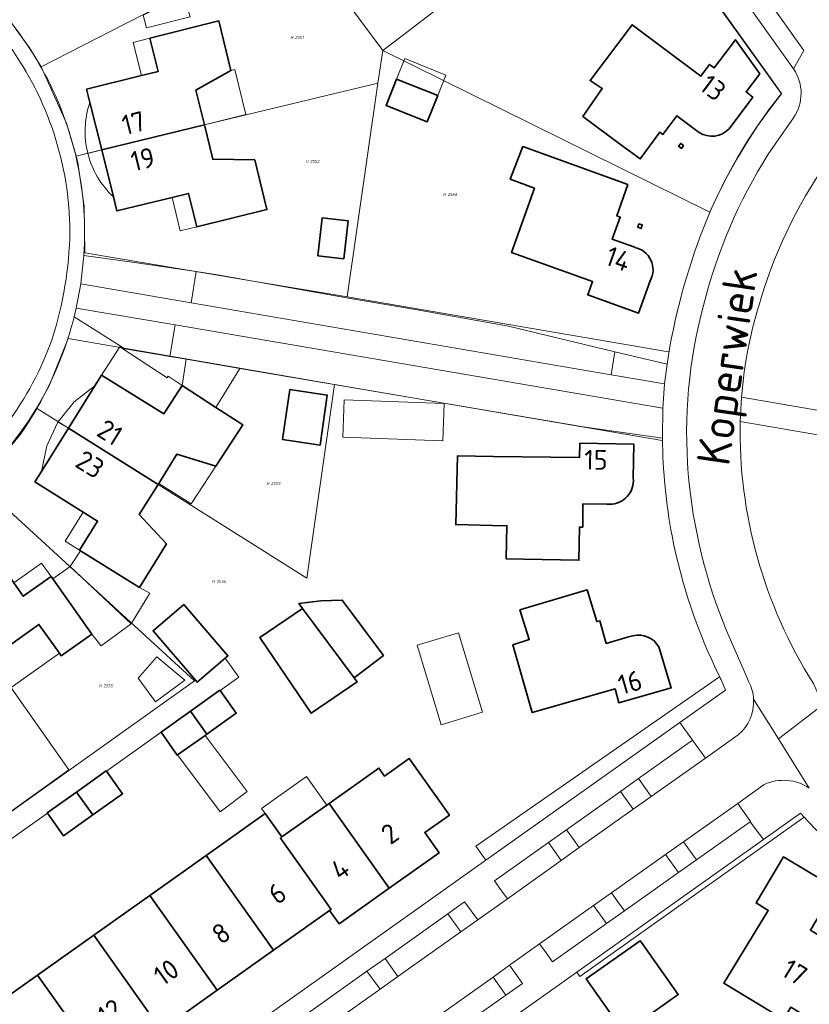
# Model space of a CAD drawing. Header units: metres. Extents: x 104777 to 177370, y 409697 to 438337.
# Tile 74 of 133: x 129815 to 129886, y 423044 to 423133. Entities that reach past the tile are written whole.
import ezdxf
from ezdxf.enums import TextEntityAlignment as Align
from ezdxf.lldxf.tags import DXFTag

# ---------------------------------------------------------------- set-up
doc = ezdxf.new("R2010")
doc.units = ezdxf.units.M
for name, color, linetype, lineweight in [('B-WE-GR-BEPLANTING_CULTUUR_BODEMBEDEKKER-GV', 90, 'Continuous', 18), ('B-WE-GR-BEPLANTING_CULTUUR_HEESTERS-GV', 90, 'Continuous', 18), ('B-WE-GR-BEPLANTING_CULTUUR_VASTE PLANTENVAK-GV', 90, 'Continuous', 18), ('B-WE-KG-GRENS_PERCEEL-G', 150, 'KG-PERCEEL-SO', 18), ('B-WE-KG-GRENS_PERCEEL-S', 150, 'Continuous', 25), ('B-WE-OG-BEBOUWING-G', 7, 'Continuous', 35), ('B-WE-OG-BEBOUWING-GV', 7, 'Continuous', 35), ('B-WE-OG-BEBOUWING_BASSIN-GV', 7, 'Continuous', 18), ('B-WE-OG-BEBOUWING_HUISNUMMER-T18', 10, 'Continuous', 18), ('B-WE-OG-BEBOUWING_LUIFEL-GV', 7, 'Continuous', 18), ('B-WE-OG-BEBOUWING_STRAATNAAM-T18', 10, 'Continuous', 18), ('B-WE-OG-TERREIN_BEGROEID-GV', 7, 'Continuous', 18), ('B-WE-OG-TERREIN_ERF-GV', 7, 'Continuous', 18), ('B-WE-VH-OPENVERHARDING_BETONSTRAATSTEEN-GV', 90, 'Continuous', 18), ('B-WE-VH-OPENVERHARDING_SIERBESTRATING-GV', 90, 'Continuous', 18), ('B-WE-VH-OPENVERHARDING_STRAATBAKSTEEN-GV', 90, 'Continuous', 18), ('B-WE-VH-OPENVERHARDING_TEGEL-GV', 90, 'Continuous', 18)]:
    doc.layers.add(name, color=color, linetype=linetype, lineweight=lineweight)
doc.styles.add('NLCS-ISO', font='NLCS-ISO.ttf')
doc.styles.add('NLCS-ISO-M20-T18', font='NLCS-ISO.ttf', dxfattribs={"height": 0.036})
doc.styles.get("Standard").update_dxf_attribs({"font": 'Romans.shx'})
tags = doc.linetypes.add('KG-PERCEEL-SO', pattern='A,5.5,-2,["P",Standard,S=1.8,R=0,X=-0.5,Y=-0.9],-2,5.5,-2,[5,NLCS.SHX,S=0.75,R=0,X=0,Y=0],-2', length=19).pattern_tags.tags
tags[6] = DXFTag(74, 10)

# ---------------------------------------------------------------- blocks, each defined once
blk = doc.blocks.new('SKG-PERCEELNUMMER-SO')
at = {"style": 'NLCS-ISO', "oblique": 10, "flags": 1}
for tag, p in [('GEMEENTECODE', (0, 2.55)), ('PERCEELGROOTTE', (0, -2.45))]:
    blk.add_attdef(tag, text='', height=1.8, dxfattribs=at).set_placement(p, align=Align.MIDDLE_CENTER)
at = {"style": 'NLCS-ISO', "oblique": 10}
blk.add_attdef('SECTIE', text='', height=1.8, dxfattribs=at).set_placement((-0.5, 0), align=Align.MIDDLE_RIGHT)
blk.add_attdef('PERCEELNUMMER', text='', height=1.8, dxfattribs=at).set_placement((0.5, 0), align=Align.MIDDLE_LEFT)

msp = doc.modelspace()

# ---------------------------------------------------------------- linework, layer by layer
at = {"layer": 'B-WE-GR-BEPLANTING_CULTUUR_BODEMBEDEKKER-GV', "ltscale": 20, "flags": 128}
for points in [[(129820.312, 423109.365), (129830.325, 423107.649), (129830.769, 423110.477), (129825.178, 423111.312), (129820.589, 423111.945)], [(129828.386, 423102.787), (129828.862, 423105.648), (129819.903, 423107.177), (129819.71, 423106.364), (129824.303, 423103.482)], [(129873.232, 423100.298), (129873.461, 423102.089), (129868.738, 423103.219), (129868.4, 423101.126)], [(129865.284, 423046.981), (129865.545, 423046.587), (129885.909, 423061.02), (129885.569, 423061.384), (129882.2, 423058.992)]]:
    msp.add_lwpolyline(points, close=True, dxfattribs=at)
for points in [[(129878.238, 423073.746), (129878.233, 423073.743), (129856.121, 423058.39), (129857.028, 423057.115), (129874.627, 423069.616)], [(129874.627, 423069.616), (129878.756, 423072.549), (129878.409, 423073.403)]]:
    msp.add_lwpolyline(points, dxfattribs=at)
at = {"layer": 'B-WE-GR-BEPLANTING_CULTUUR_BODEMBEDEKKER-GV', "ltscale": 20}
msp.add_lwpolyline([(129878.409, 423073.403, -0.003499), (129878.238, 423073.746)], format="xyb", dxfattribs=at)
at = {"layer": 'B-WE-GR-BEPLANTING_CULTUUR_HEESTERS-GV', "ltscale": 20, "flags": 128}
for points in [[(129868.4, 423101.126), (129868.738, 423103.219), (129859.095, 423105.525), (129850.817, 423107.004), (129844.571, 423108.054), (129832.722, 423110.186), (129830.769, 423110.477), (129830.325, 423107.649)], [(129828.862, 423105.648), (129828.386, 423102.787), (129829.875, 423102.534), (129834.736, 423101.707), (129865.863, 423096.41), (129873.043, 423095.372), (129873.088, 423098.099)]]:
    msp.add_lwpolyline(points, close=True, dxfattribs=at)
at = {"layer": 'B-WE-GR-BEPLANTING_CULTUUR_VASTE PLANTENVAK-GV', "ltscale": 20, "flags": 128}
for points in [[(129872.027, 423062.889), (129870.884, 423064.528), (129869.247, 423063.363), (129870.402, 423061.744)], [(129865.497, 423058.271), (129864.922, 423059.082), (129864.348, 423059.891), (129862.703, 423058.734), (129863.878, 423057.109)], [(129876.128, 423057.162), (129874.956, 423058.788), (129873.337, 423057.643), (129874.499, 423056.001)], [(129869.601, 423052.535), (129869.016, 423053.352), (129868.431, 423054.169), (129866.805, 423053.008), (129867.976, 423051.385)], [(129853.601, 423052.267), (129854.764, 423050.636), (129856.298, 423051.725), (129855.087, 423053.366)], [(129846.259, 423047.056), (129847.45, 423045.446), (129849.054, 423046.579), (129847.897, 423048.217)], [(129857.688, 423046.535), (129858.852, 423044.905), (129860.374, 423045.948), (129859.189, 423047.625)]]:
    msp.add_lwpolyline(points, close=True, dxfattribs=at)
at = {"layer": 'B-WE-KG-GRENS_PERCEEL-G', "ltscale": 20, "flags": 128}
for points in [[(129849.315, 423131.754), (129869.194, 423146.975)], [(129869.194, 423146.975), (129883.84, 423126.605)], [(129824.278, 423132.909), (129839.983, 423140.917)], [(129843.641, 423135.996), (129847.693, 423130.512)], [(129816.715, 423129.032), (129824.278, 423132.909)], [(129815.655, 423130.774), (129814.456, 423132.407)], [(129847.693, 423130.512), (129849.315, 423131.754)], [(129815.655, 423130.774), (129816.715, 423129.032)], [(129847.693, 423130.512), (129847.255, 423127.559)], [(129877.349, 423115.874), (129847.693, 423130.512)], [(129816.715, 423129.032), (129819.018, 423123.917)], [(129831.522, 423123.786), (129847.255, 423127.559)], [(129847.255, 423127.559), (129844.464, 423108.179)], [(129883.84, 423126.605), (129882.745, 423125.181), (129881.703, 423123.717), (129880.716, 423122.216), (129879.787, 423120.678), (129878.915, 423119.108), (129878.102, 423117.505), (129877.349, 423115.874)], [(129819.88, 423120.939), (129819.018, 423123.917)], [(129831.522, 423123.786), (129822.206, 423121.508)], [(129822.206, 423121.508), (129819.88, 423120.939)], [(129820.608, 423116.371), (129820.047, 423120.362), (129819.88, 423120.939)], [(129820.608, 423116.371), (129820.676, 423112.181)], [(129844.464, 423108.179), (129834.857, 423109.791), (129820.676, 423112.181)], [(129844.464, 423108.179), (129873.606, 423103.204)], [(129819.166, 423104.42), (129817.437, 423100.116)], [(129843.33, 423100.238), (129819.166, 423104.42)], [(129816.298, 423098.098), (129816.884, 423099.097), (129817.437, 423100.116)], [(129840.802, 423082.689), (129843.33, 423100.238)], [(129843.33, 423100.238), (129873.008, 423095.181)], [(129812.923, 423093.49), (129813.839, 423094.588), (129814.708, 423095.723), (129815.528, 423096.894), (129816.298, 423098.098)], [(129819.196, 423096.282), (129816.298, 423098.098)], [(129827.322, 423091.19), (129819.196, 423096.282)], [(129830.635, 423073.396), (129810.9, 423091.442)], [(129827.322, 423091.19), (129840.802, 423082.689)], [(129812.135, 423075.382), (129819.231, 423065.313)], [(129811.891, 423060.071), (129819.231, 423065.313)]]:
    msp.add_lwpolyline(points, dxfattribs=at)
at = {"layer": 'B-WE-OG-BEBOUWING-G', "ltscale": 20, "flags": 128}
for points in [[(129822.207, 423121.508), (129831.522, 423123.786), (129830.755, 423126.924), (129833.922, 423128.702), (129832.814, 423133.197), (129826.578, 423131.636), (129827.331, 423128.629), (129825.81, 423128.248), (129820.832, 423127.002), (129821.134, 423125.797)], [(129831.522, 423123.786), (129822.207, 423121.508), (129823.273, 423117.246), (129823.591, 423115.977), (129828.596, 423117.194), (129830.088, 423117.557), (129830.822, 423114.549), (129837.185, 423116.101), (129836.087, 423120.599), (129832.284, 423120.668)], [(129874.961, 423121.897), (129874.705, 423122.089), (129874.513, 423121.832), (129874.77, 423121.641)], [(129870.918, 423114.805), (129870.814, 423114.502), (129871.113, 423114.396), (129871.221, 423114.701)], [(129819.191, 423096.285), (129827.322, 423091.19), (129827.374, 423091.272), (129829.029, 423093.914), (129832.548, 423092.827), (129835.001, 423096.582), (129832.566, 423098.172), (129829.516, 423100.163), (129827.837, 423097.591), (129822.182, 423101.085), (129821.585, 423100.127)], [(129825.636, 423081.849), (129828.078, 423085.792), (129825.607, 423088.453), (129827.322, 423091.19), (129819.191, 423096.285), (129816.747, 423092.364), (129816.154, 423091.413), (129820.543, 423088.677), (129821.84, 423087.869), (129820.2, 423085.238), (129820.292, 423085.181)], [(129814.233, 423082.258), (129811.218, 423086.509), (129810.128, 423085.735), (129806.577, 423083.214), (129812.135, 423075.382), (129816.524, 423078.496), (129818.375, 423075.885), (129818.541, 423075.651), (129821.326, 423077.622), (129817.766, 423082.636), (129817.622, 423082.839), (129815.094, 423081.045)]]:
    msp.add_lwpolyline(points, close=True, dxfattribs=at)
for points in [[(129879.089, 423123.417), (129881.235, 423126.301), (129880.625, 423126.761), (129881.865, 423128.403), (129879.656, 423131.497), (129877.729, 423128.946), (129877.314, 423129.26), (129876.525, 423128.194), (129870.294, 423132.852), (129866.485, 423127.797), (129867.584, 423127.072), (129865.829, 423124.549), (129869.378, 423121.904), (129871.014, 423120.685), (129872.815, 423123.101), (129873.068, 423122.909)], [(129873.068, 423122.909), (129874.339, 423124.606), (129876.036, 423123.341), (129876.381, 423123.084)], [(129870.523, 423112.671), (129870.53, 423112.693), (129870.455, 423112.719), (129868.496, 423113.411), (129869.215, 423115.419), (129868.925, 423115.528), (129869.899, 423118.36), (129860.382, 423121.805), (129859.243, 423118.85), (129861.44, 423118.051), (129859.355, 423112.222), (129866.709, 423109.591), (129866.271, 423108.367), (129870.885, 423106.718), (129871.931, 423109.642)]]:
    msp.add_lwpolyline(points, dxfattribs=at)
at = {"layer": 'B-WE-OG-BEBOUWING-G', "ltscale": 20}
for points in [[(129876.381, 423123.084, 0.357866), (129879.089, 423123.417)], [(129871.931, 423109.642, 0.513703), (129870.523, 423112.671)]]:
    msp.add_lwpolyline(points, format="xyb", dxfattribs=at)
at = {"layer": 'B-WE-OG-BEBOUWING-GV', "ltscale": 20, "flags": 128}
for points in [[(129822.207, 423121.508), (129831.522, 423123.786), (129830.755, 423126.924), (129833.922, 423128.702), (129832.814, 423133.197), (129826.578, 423131.636), (129827.331, 423128.629), (129825.81, 423128.248), (129820.832, 423127.002), (129821.134, 423125.797)], [(129852.669, 423126.435), (129848.945, 423127.922), (129847.991, 423125.535), (129851.715, 423124.047)], [(129831.522, 423123.786), (129822.207, 423121.508), (129823.273, 423117.246), (129823.591, 423115.977), (129828.596, 423117.194), (129830.088, 423117.557), (129830.822, 423114.549), (129837.185, 423116.101), (129836.087, 423120.599), (129832.284, 423120.668)], [(129874.961, 423121.897), (129874.705, 423122.089), (129874.513, 423121.832), (129874.77, 423121.641)], [(129841.811, 423111.919), (129844.149, 423111.646), (129844.551, 423115.081), (129842.212, 423115.354)], [(129870.918, 423114.805), (129870.814, 423114.502), (129871.113, 423114.396), (129871.221, 423114.701)], [(129819.191, 423096.285), (129827.322, 423091.19), (129827.374, 423091.272), (129829.029, 423093.914), (129832.548, 423092.827), (129835.001, 423096.582), (129832.566, 423098.172), (129829.516, 423100.163), (129827.837, 423097.591), (129822.182, 423101.085), (129821.585, 423100.127)], [(129842.003, 423094.758), (129842.659, 423099.284), (129839.263, 423099.777), (129838.606, 423095.251)], [(129825.636, 423081.849), (129828.078, 423085.792), (129825.607, 423088.453), (129827.322, 423091.19), (129819.191, 423096.285), (129816.747, 423092.364), (129816.154, 423091.413), (129820.543, 423088.677), (129821.84, 423087.869), (129820.2, 423085.238), (129820.292, 423085.181)], [(129814.233, 423082.258), (129811.218, 423086.509), (129810.128, 423085.735), (129806.577, 423083.214), (129812.135, 423075.382), (129816.524, 423078.496), (129818.375, 423075.885), (129818.541, 423075.651), (129821.326, 423077.622), (129817.766, 423082.636), (129817.622, 423082.839), (129815.094, 423081.045)], [(129833.405, 423075.431), (129833.647, 423075.639), (129829.645, 423080.302), (129826.866, 423077.917), (129830.699, 423073.451), (129830.868, 423073.254)], [(129847.75, 423075.692), (129844.023, 423080.705), (129842.072, 423080.638), (129840.093, 423080.381), (129840.427, 423079.932), (129845.092, 423073.651)], [(129845.092, 423073.651), (129840.427, 423079.932), (129836.552, 423077.297), (129841.208, 423070.449), (129845.369, 423073.278)], [(129830.265, 423070.634), (129831.739, 423068.553), (129834.413, 423070.449), (129832.943, 423072.514), (129832.934, 423072.526)], [(129830.265, 423070.634), (129827.591, 423068.738), (129827.6, 423068.725), (129829.066, 423066.658), (129829.093, 423066.677), (129831.575, 423068.436), (129831.739, 423068.553)], [(129848.278, 423054.584), (129852.796, 423057.79), (129851.494, 423059.625), (129853.737, 423061.216), (129850.098, 423066.344), (129847.855, 423064.753), (129847.346, 423065.471), (129842.837, 423062.273)], [(129819.929, 423063.304), (129821.405, 423061.225), (129824.1, 423063.144), (129822.639, 423065.199), (129822.623, 423065.222)], [(129821.405, 423061.225), (129819.929, 423063.304), (129817.279, 423061.418), (129817.294, 423061.397), (129818.757, 423059.34)], [(129842.614, 423062.115), (129838.547, 423059.23), (129838.411, 423059.134), (129843.003, 423052.67), (129842.867, 423052.574), (129843.746, 423051.368), (129848.278, 423054.584), (129842.837, 423062.273)], [(129831.675, 423057.549), (129837.774, 423048.958), (129842.867, 423052.574), (129843.003, 423052.67), (129838.411, 423059.134), (129838.547, 423059.23), (129837.026, 423061.343)], [(129837.774, 423048.958), (129831.675, 423057.549), (129826.58, 423053.936), (129832.681, 423045.342)], [(129821.485, 423050.323), (129827.588, 423041.727), (129832.681, 423045.342), (129826.58, 423053.936)], [(129821.485, 423050.323), (129816.39, 423046.71), (129822.495, 423038.111), (129827.588, 423041.727)], [(129871.143, 423049.676), (129871.034, 423049.829), (129866.128, 423046.361), (129869.576, 423041.483), (129874.482, 423044.95)], [(129812.573, 423040.814), (129812.676, 423040.888), (129817.29, 423034.416), (129817.403, 423034.496), (129822.495, 423038.111), (129816.39, 423046.71), (129811.044, 423042.919)]]:
    msp.add_lwpolyline(points, close=True, dxfattribs=at)
for points in [[(129879.089, 423123.417), (129881.235, 423126.301), (129880.625, 423126.761), (129881.865, 423128.403), (129879.656, 423131.497), (129877.729, 423128.946), (129877.314, 423129.26), (129876.525, 423128.194), (129870.294, 423132.852), (129866.485, 423127.797), (129867.584, 423127.072), (129865.829, 423124.549), (129869.378, 423121.904), (129871.014, 423120.685), (129872.815, 423123.101), (129873.068, 423122.909)], [(129873.068, 423122.909), (129874.339, 423124.606), (129876.036, 423123.341), (129876.381, 423123.084)], [(129870.523, 423112.671), (129870.53, 423112.693), (129870.455, 423112.719), (129868.496, 423113.411), (129869.215, 423115.419), (129868.925, 423115.528), (129869.899, 423118.36), (129860.382, 423121.805), (129859.243, 423118.85), (129861.44, 423118.051), (129859.355, 423112.222), (129866.709, 423109.591), (129866.271, 423108.367), (129870.885, 423106.718), (129871.931, 423109.642)], [(129870.398, 423091.753), (129870.443, 423094.85), (129865.544, 423094.924), (129865.525, 423093.614), (129857.726, 423093.73), (129854.474, 423093.778), (129854.301, 423087.552), (129857.633, 423087.461), (129858.942, 423087.439), (129858.893, 423084.441), (129860.468, 423084.412), (129865.468, 423084.32), (129865.523, 423087.323), (129865.828, 423087.315), (129865.843, 423089.433), (129868.02, 423089.404)], [(129868.02, 423089.404), (129868.248, 423089.401)], [(129870.375, 423077.477), (129869.958, 423077.357), (129867.959, 423076.781), (129867.384, 423078.836), (129867.086, 423078.755), (129866.236, 423081.619), (129860.123, 423079.804), (129860.965, 423077.129), (129859.494, 423076.658), (129861.249, 423070.505), (129868.76, 423072.647), (129869.083, 423071.403), (129873.825, 423072.739), (129872.718, 423076.46)], [(129887.039, 423055.615), (129884.032, 423057.424), (129881.534, 423053.259), (129882.634, 423052.574), (129878.622, 423045.971), (129882.895, 423043.375), (129884.014, 423042.693), (129884.691, 423043.803), (129887.235, 423042.252), (129888.052, 423043.592), (129890.66, 423047.859), (129888.094, 423049.427), (129888.267, 423049.69), (129886.465, 423050.781), (129887.537, 423052.558), (129887.597, 423052.657), (129887.666, 423052.772)]]:
    msp.add_lwpolyline(points, dxfattribs=at)
at = {"layer": 'B-WE-OG-BEBOUWING-GV', "ltscale": 20}
for points in [[(129876.381, 423123.084, 0.357866), (129879.089, 423123.417)], [(129871.931, 423109.642, 0.513703), (129870.523, 423112.671)], [(129868.248, 423089.401, 0.45491), (129870.398, 423091.753)], [(129872.718, 423076.46, 0.330867), (129870.375, 423077.477)]]:
    msp.add_lwpolyline(points, format="xyb", dxfattribs=at)
at = {"layer": 'B-WE-OG-BEBOUWING_BASSIN-GV', "ltscale": 20, "flags": 128}
msp.add_lwpolyline([(129850.808, 423076.601), (129852.99, 423069.401), (129856.727, 423070.533), (129854.544, 423077.733)], close=True, dxfattribs=at)
at = {"layer": 'B-WE-OG-BEBOUWING_LUIFEL-GV', "ltscale": 20, "flags": 128}
for points in [[(129829.625, 423135.579), (129825.976, 423133.728), (129826.275, 423132.586), (129830.219, 423133.571)], [(129826.578, 423131.636), (129825.057, 423131.255), (129825.81, 423128.248), (129827.331, 423128.629)], [(129852.669, 423126.435), (129853.412, 423128.296), (129849.688, 423129.783), (129848.945, 423127.922)], [(129831.522, 423123.786), (129835.276, 423124.704), (129834.277, 423128.789), (129833.922, 423128.702), (129830.755, 423126.924)], [(129828.596, 423117.194), (129829.33, 423114.185), (129830.822, 423114.549), (129830.088, 423117.557)], [(129822.182, 423101.085), (129827.837, 423097.591), (129829.516, 423100.163), (129828.247, 423100.991), (129828.153, 423100.846), (129823.857, 423103.651)], [(129829.516, 423100.163), (129832.566, 423098.172), (129834.736, 423101.707), (129829.875, 423102.534)], [(129821.585, 423100.127), (129819.709, 423098.679), (129818.226, 423096.831), (129819.191, 423096.285)], [(129844.185, 423098.839), (129844.066, 423095.463), (129853.151, 423095.141), (129853.27, 423098.517)], [(129816.747, 423092.364), (129819.191, 423096.285), (129818.226, 423096.831), (129817.22, 423094.686)], [(129827.374, 423091.272), (129830.32, 423089.438), (129832.548, 423092.827), (129829.029, 423093.914)], [(129820.543, 423088.677), (129818.903, 423086.047), (129820.2, 423085.238), (129821.84, 423087.869)], [(129819.34, 423083.733), (129824.885, 423078.543), (129826.572, 423081.334), (129825.636, 423081.849), (129820.292, 423085.181)], [(129814.233, 423082.258), (129815.094, 423081.045), (129817.622, 423082.839), (129816.761, 423084.052)], [(129819.34, 423083.733), (129817.766, 423082.636), (129821.326, 423077.622), (129822.174, 423076.551), (129824.885, 423078.543)], [(129813.987, 423072.772), (129818.375, 423075.885), (129816.524, 423078.496), (129812.135, 423075.382)], [(129825.518, 423073.618), (129827.081, 423071.479), (129829.746, 423073.446), (129827.221, 423075.57)], [(129829.093, 423066.677), (129832.961, 423061.519), (129835.394, 423063.343), (129831.575, 423068.436)], [(129842.614, 423062.115), (129840.771, 423064.714), (129836.688, 423061.82), (129837.026, 423061.343), (129838.547, 423059.23)]]:
    msp.add_lwpolyline(points, close=True, dxfattribs=at)
at = {"layer": 'B-WE-OG-BEBOUWING_LUIFEL-GV', "ltscale": 20}
for points in [[(129821.134, 423125.797, 0.144044), (129820.953, 423121.194)], [(129820.953, 423121.194, 0.145844), (129823.273, 423117.246)]]:
    msp.add_lwpolyline(points, format="xyb", dxfattribs=at)
at = {"layer": 'B-WE-OG-BEBOUWING_LUIFEL-GV', "ltscale": 20, "flags": 128}
for points in [[(129820.953, 423121.194), (129822.207, 423121.508), (129821.134, 423125.797)], [(129822.207, 423121.508), (129820.953, 423121.194)], [(129823.273, 423117.246), (129822.207, 423121.508)]]:
    msp.add_lwpolyline(points, dxfattribs=at)
at = {"layer": 'B-WE-OG-TERREIN_BEGROEID-GV', "ltscale": 20, "flags": 128}
for points in [[(129880.212, 423099.108), (129916.392, 423092.885), (129921.088, 423095.896), (129920.789, 423096.398), (129915.31, 423103.293), (129915.164, 423103.503), (129895.285, 423132.083)], [(129909.035, 423054.792), (129915.409, 423090.821), (129880.095, 423096.888)]]:
    msp.add_lwpolyline(points, dxfattribs=at)
at = {"layer": 'B-WE-OG-TERREIN_BEGROEID-GV', "ltscale": 20}
for points in [[(129888.533, 423121.175, 0.084677), (129882.006, 423108.1)], [(129882.006, 423108.1, 0.058262), (129880.212, 423099.108)], [(129880.095, 423096.888, 0.147551), (129886.727, 423073.153)]]:
    msp.add_lwpolyline(points, format="xyb", dxfattribs=at)
at = {"layer": 'B-WE-OG-TERREIN_ERF-GV', "ltscale": 20, "flags": 128}
for points in [[(129883.839, 423126.61), (129883.104, 423127.639), (129869.405, 423146.824)], [(129805.624, 423144.209), (129814.774, 423131.995)], [(129876.036, 423123.341), (129874.339, 423124.606), (129873.068, 423122.909), (129872.815, 423123.101), (129871.014, 423120.685), (129869.378, 423121.904), (129865.829, 423124.549), (129867.584, 423127.072), (129866.485, 423127.797), (129870.294, 423132.852), (129876.525, 423128.194), (129877.314, 423129.26), (129877.729, 423128.946), (129879.656, 423131.497), (129881.865, 423128.403), (129880.625, 423126.761), (129881.235, 423126.301), (129879.089, 423123.417)], [(129876.381, 423123.084), (129876.036, 423123.341)], [(129871.931, 423109.642), (129870.885, 423106.718), (129866.271, 423108.367), (129866.709, 423109.591), (129859.355, 423112.222), (129861.44, 423118.051), (129859.243, 423118.85), (129860.382, 423121.805), (129869.899, 423118.36), (129868.925, 423115.528), (129869.215, 423115.419)], [(129869.215, 423115.419), (129868.496, 423113.411), (129870.455, 423112.719), (129870.53, 423112.693), (129870.523, 423112.671)], [(129820.595, 423112), (129820.589, 423111.945), (129825.178, 423111.312), (129830.769, 423110.477), (129832.722, 423110.186), (129844.571, 423108.054), (129850.817, 423107.004), (129859.095, 423105.525), (129868.738, 423103.219), (129873.461, 423102.089)], [(129873.043, 423095.372), (129865.863, 423096.41), (129834.736, 423101.707), (129829.875, 423102.534), (129828.386, 423102.787), (129824.303, 423103.482), (129819.71, 423106.364)], [(129868.248, 423089.401), (129868.02, 423089.404), (129865.843, 423089.433), (129865.828, 423087.315), (129865.523, 423087.323), (129865.468, 423084.32), (129860.468, 423084.412), (129858.893, 423084.441), (129858.942, 423087.439), (129857.633, 423087.461), (129854.301, 423087.552), (129854.474, 423093.778), (129857.726, 423093.73), (129865.525, 423093.614), (129865.544, 423094.924), (129870.443, 423094.85), (129870.398, 423091.753)], [(129872.718, 423076.46), (129873.825, 423072.739), (129869.083, 423071.403), (129868.76, 423072.647), (129861.249, 423070.505), (129859.494, 423076.658), (129860.965, 423077.129), (129860.123, 423079.804), (129866.236, 423081.619), (129867.086, 423078.755), (129867.384, 423078.836), (129867.959, 423076.781), (129869.958, 423077.357), (129870.375, 423077.477)], [(129811.816, 423060.004), (129830.699, 423073.451), (129826.866, 423077.917), (129829.645, 423080.302), (129833.647, 423075.639), (129833.405, 423075.431), (129834.628, 423073.714), (129832.943, 423072.514), (129834.413, 423070.449), (129831.739, 423068.553), (129831.575, 423068.436), (129829.093, 423066.677), (129829.066, 423066.658), (129827.6, 423068.725), (129822.639, 423065.199), (129824.1, 423063.144), (129821.405, 423061.225), (129818.757, 423059.34), (129817.294, 423061.397), (129812.38, 423057.927)], [(129832.681, 423045.342), (129827.588, 423041.727), (129822.495, 423038.111), (129817.403, 423034.496), (129818.274, 423033.294), (129813.751, 423030.078), (129809.231, 423026.864), (129810.92, 423024.384), (129810.929, 423024.371), (129857.028, 423057.115), (129856.121, 423058.39), (129878.233, 423073.743), (129878.238, 423073.746)], [(129811.044, 423042.919), (129816.39, 423046.71), (129821.485, 423050.323), (129826.58, 423053.936), (129831.675, 423057.549), (129837.026, 423061.343), (129838.547, 423059.23), (129842.614, 423062.115), (129842.837, 423062.273), (129847.346, 423065.471), (129847.855, 423064.753), (129850.098, 423066.344), (129853.737, 423061.216), (129851.494, 423059.625), (129852.796, 423057.79), (129848.278, 423054.584), (129843.746, 423051.368), (129842.867, 423052.574), (129837.774, 423048.958), (129832.681, 423045.342)], [(129886.36, 423060.538), (129885.909, 423061.02), (129865.545, 423046.587), (129865.284, 423046.981), (129818.524, 423013.781)], [(129887.666, 423052.772), (129887.597, 423052.657), (129887.537, 423052.558), (129886.465, 423050.781), (129888.267, 423049.69), (129888.094, 423049.427), (129890.66, 423047.859), (129888.052, 423043.592), (129887.235, 423042.252), (129884.691, 423043.803), (129884.014, 423042.693), (129882.895, 423043.375), (129878.622, 423045.971), (129882.634, 423052.574), (129881.534, 423053.259), (129884.032, 423057.424), (129887.039, 423055.615)]]:
    msp.add_lwpolyline(points, dxfattribs=at)
for points in [[(129833.922, 423128.702), (129830.755, 423126.924), (129831.522, 423123.786), (129832.284, 423120.668), (129836.087, 423120.599), (129837.185, 423116.101), (129830.822, 423114.549), (129830.088, 423117.557), (129828.596, 423117.194), (129823.591, 423115.977), (129823.273, 423117.246), (129822.207, 423121.508), (129821.134, 423125.797), (129820.832, 423127.002), (129825.81, 423128.248), (129827.331, 423128.629), (129826.578, 423131.636), (129832.814, 423133.197)], [(129848.945, 423127.922), (129852.669, 423126.435), (129851.715, 423124.047), (129847.991, 423125.535)], [(129874.513, 423121.832), (129874.705, 423122.089), (129874.961, 423121.897), (129874.77, 423121.641)], [(129841.811, 423111.919), (129842.212, 423115.354), (129844.551, 423115.081), (129844.149, 423111.646)], [(129871.113, 423114.396), (129870.814, 423114.502), (129870.918, 423114.805), (129871.221, 423114.701)], [(129827.374, 423091.272), (129827.322, 423091.19), (129825.607, 423088.453), (129828.078, 423085.792), (129825.636, 423081.849), (129820.292, 423085.181), (129820.2, 423085.238), (129821.84, 423087.869), (129820.543, 423088.677), (129816.154, 423091.413), (129816.747, 423092.364), (129819.191, 423096.285), (129821.585, 423100.127), (129822.182, 423101.085), (129827.837, 423097.591), (129829.516, 423100.163), (129832.566, 423098.172), (129835.001, 423096.582), (129832.548, 423092.827), (129829.029, 423093.914)], [(129842.003, 423094.758), (129838.606, 423095.251), (129839.263, 423099.777), (129842.659, 423099.284)], [(129810.128, 423085.735), (129811.218, 423086.509), (129814.233, 423082.258), (129815.094, 423081.045), (129817.622, 423082.839), (129817.766, 423082.636), (129821.326, 423077.622), (129818.541, 423075.651), (129818.375, 423075.885), (129816.524, 423078.496), (129812.135, 423075.382), (129813.987, 423072.772), (129809.592, 423069.654), (129809.765, 423069.41), (129806.982, 423067.434), (129803.287, 423072.662), (129805.807, 423074.451), (129804.898, 423075.731), (129801.928, 423079.914), (129802.915, 423080.614), (129806.577, 423083.214)], [(129845.092, 423073.651), (129845.369, 423073.278), (129841.208, 423070.449), (129836.552, 423077.297), (129840.427, 423079.932), (129840.093, 423080.381), (129842.072, 423080.638), (129844.023, 423080.705), (129847.75, 423075.692)], [(129850.808, 423076.601), (129854.544, 423077.733), (129856.727, 423070.533), (129852.99, 423069.401)], [(129871.143, 423049.676), (129874.482, 423044.95), (129869.576, 423041.483), (129866.128, 423046.361), (129871.034, 423049.829)]]:
    msp.add_lwpolyline(points, close=True, dxfattribs=at)
at = {"layer": 'B-WE-OG-TERREIN_ERF-GV', "ltscale": 20}
for points in [[(129814.774, 423131.995, -0.142357), (129820.594, 423116.076)], [(129876.79, 423114.497, -0.075363), (129883.839, 423126.61)], [(129879.089, 423123.417, -0.357866), (129876.381, 423123.084)], [(129820.594, 423116.076, -0.03263), (129820.595, 423112)], [(129873.461, 423102.089, -0.05487), (129876.79, 423114.497)], [(129870.523, 423112.671, -0.513703), (129871.931, 423109.642)], [(129819.71, 423106.364, -0.062622), (129816.873, 423099.096)], [(129816.873, 423099.096, -0.080055), (129812.908, 423093.491)], [(129873.917, 423086.515, -0.043815), (129873.043, 423095.372)], [(129870.398, 423091.753, -0.45491), (129868.248, 423089.401)], [(129878.238, 423073.746, -0.066289), (129873.917, 423086.515)], [(129870.375, 423077.477, -0.330867), (129872.718, 423076.46)], [(129896, 423052.772, -0.064569), (129886.36, 423060.538)]]:
    msp.add_lwpolyline(points, format="xyb", dxfattribs=at)
at = {"layer": 'B-WE-VH-OPENVERHARDING_BETONSTRAATSTEEN-GV', "ltscale": 20, "flags": 128}
msp.add_lwpolyline([(129884.94, 423128.845), (129885.86, 423130.524), (129877.477, 423142.342), (129859.926, 423165.88), (129842.549, 423188.615), (129834.278, 423199.071), (129831.918, 423202.055), (129826.488, 423208.919), (129823.663, 423209.654), (129827.165, 423205.425), (129849.844, 423176.385), (129870.968, 423148.429)], close=True, dxfattribs=at)
for points in [[(129884.94, 423128.845), (129870.968, 423148.429), (129849.844, 423176.385), (129827.165, 423205.425), (129825.444, 423204.022), (129825.972, 423203.346), (129847.177, 423176.214), (129848.067, 423175.063), (129869.405, 423146.824), (129883.104, 423127.639), (129883.839, 423126.61)], [(129890.609, 423132.374), (129876.35, 423152.316), (129853.707, 423182.275), (129838.235, 423202.116), (129834.278, 423199.071), (129842.549, 423188.615), (129859.926, 423165.88), (129877.477, 423142.342), (129885.86, 423130.524), (129884.94, 423128.845)], [(129884.928, 423124.412), (129882.63, 423121.111)], [(129882.63, 423121.111), (129884.928, 423124.412)], [(129873.461, 423102.089), (129873.232, 423100.298), (129873.088, 423098.099), (129873.043, 423095.372)], [(129880.095, 423096.888), (129880.212, 423099.108)], [(129878.884, 423077.857), (129880.685, 423073.723), (129880.894, 423073.26)], [(129880.894, 423073.26), (129880.685, 423073.723), (129878.884, 423077.857)], [(129878.409, 423073.403), (129878.756, 423072.549), (129874.627, 423069.616)], [(129881.31, 423071.717), (129883.556, 423068.138), (129887.575, 423071.217), (129886.727, 423073.153)], [(129886.362, 423063.665), (129883.556, 423068.138), (129881.31, 423071.717)], [(129887.575, 423071.217), (129883.556, 423068.138), (129886.362, 423063.665)], [(129874.627, 423069.616), (129875.778, 423067.996), (129876.956, 423066.375), (129879.899, 423068.474)], [(129879.899, 423068.474), (129876.956, 423066.375), (129872.027, 423062.889), (129870.402, 423061.744), (129865.497, 423058.271), (129863.878, 423057.109), (129858.993, 423053.627), (129856.298, 423051.725), (129854.764, 423050.636), (129849.054, 423046.579), (129847.45, 423045.446), (129842.126, 423041.651), (129840.498, 423040.489), (129835.193, 423036.718), (129833.567, 423035.589), (129828.277, 423031.813), (129826.639, 423030.661), (129821.332, 423026.884), (129819.709, 423025.739), (129814.91, 423022.326), (129813.441, 423021.227), (129808.501, 423017.746), (129807.801, 423017.226)], [(129810.703, 423013.166), (129811.416, 423013.649), (129816.323, 423017.146), (129817.723, 423018.143), (129822.627, 423021.636), (129824.284, 423022.778), (129829.558, 423026.576), (129831.198, 423027.736), (129836.504, 423031.499), (129838.126, 423032.648), (129843.415, 423036.41), (129845.06, 423037.56), (129850.4, 423041.367), (129851.983, 423042.482), (129857.688, 423046.535), (129859.189, 423047.625), (129861.907, 423049.531), (129866.805, 423053.008), (129868.431, 423054.169), (129873.337, 423057.643), (129874.956, 423058.788), (129879.88, 423062.255), (129882.279, 423063.988)]]:
    msp.add_lwpolyline(points, dxfattribs=at)
at = {"layer": 'B-WE-VH-OPENVERHARDING_BETONSTRAATSTEEN-GV', "ltscale": 20}
for points in [[(129819.33, 423114.094, 0.155649), (129813.815, 423130.973)], [(129884.94, 423128.845, -0.309045), (129884.928, 423124.412)], [(129884.928, 423124.412, 0.309045), (129884.94, 423128.845)], [(129883.839, 423126.61, 0.075363), (129876.79, 423114.497)], [(129882.63, 423121.111, 0.079273), (129876.771, 423107.396)], [(129876.771, 423107.396, -0.079273), (129882.63, 423121.111)], [(129882.006, 423108.1, -0.084677), (129888.533, 423121.175)], [(129817.728, 423104.383, 0.072276), (129819.33, 423114.094)], [(129876.79, 423114.497, 0.05487), (129873.461, 423102.089)], [(129880.212, 423099.108, -0.058262), (129882.006, 423108.1)], [(129876.771, 423107.396, 0.086617), (129875.391, 423092.156)], [(129875.391, 423092.156, -0.086617), (129876.771, 423107.396)], [(129807.494, 423090.454, 0.145467), (129817.728, 423104.383)], [(129886.727, 423073.153, -0.147551), (129880.095, 423096.888)], [(129873.043, 423095.372, 0.043815), (129873.917, 423086.515)], [(129875.391, 423092.156, 0.077427), (129878.884, 423077.857)], [(129878.884, 423077.857, -0.077427), (129875.391, 423092.156)], [(129873.917, 423086.515, 0.066289), (129878.238, 423073.746)], [(129878.238, 423073.746, 0.003499), (129878.409, 423073.403)], [(129880.894, 423073.26, -0.103346), (129881.31, 423071.717)], [(129881.31, 423071.717, 0.103346), (129880.894, 423073.26)], [(129881.31, 423071.717, -0.238729), (129879.899, 423068.474)], [(129879.899, 423068.474, 0.238729), (129881.31, 423071.717)], [(129882.279, 423063.988, -0.258418), (129886.362, 423063.665)]]:
    msp.add_lwpolyline(points, format="xyb", dxfattribs=at)
at = {"layer": 'B-WE-VH-OPENVERHARDING_SIERBESTRATING-GV', "ltscale": 20, "flags": 128}
for points in [[(129870.884, 423064.528), (129872.027, 423062.889), (129876.956, 423066.375), (129875.778, 423067.996)], [(129869.247, 423063.363), (129864.348, 423059.891), (129864.922, 423059.082), (129865.497, 423058.271), (129870.402, 423061.744)], [(129874.956, 423058.788), (129876.128, 423057.162), (129880.992, 423060.593), (129881.039, 423060.626), (129879.88, 423062.255)], [(129863.878, 423057.109), (129862.703, 423058.734), (129857.818, 423055.262), (129858.407, 423054.442), (129858.993, 423053.627)], [(129874.499, 423056.001), (129873.337, 423057.643), (129868.431, 423054.169), (129869.016, 423053.352), (129869.601, 423052.535)], [(129861.907, 423049.531), (129862.499, 423048.714), (129863.087, 423047.903), (129867.976, 423051.385), (129866.805, 423053.008)], [(129849.054, 423046.579), (129854.764, 423050.636), (129853.601, 423052.267), (129847.897, 423048.217)], [(129842.126, 423041.651), (129847.45, 423045.446), (129846.259, 423047.056), (129840.967, 423043.292)], [(129851.983, 423042.482), (129853.155, 423040.866), (129858.852, 423044.905), (129857.688, 423046.535)]]:
    msp.add_lwpolyline(points, close=True, dxfattribs=at)
at = {"layer": 'B-WE-VH-OPENVERHARDING_STRAATBAKSTEEN-GV', "ltscale": 20, "flags": 128}
for points in [[(129814.774, 423131.995), (129805.624, 423144.209), (129804.466, 423143.462), (129813.815, 423130.973)], [(129819.71, 423106.364), (129819.903, 423107.177), (129820.312, 423109.365), (129820.589, 423111.945), (129820.595, 423112)], [(129840.967, 423043.292), (129846.259, 423047.056), (129847.897, 423048.217), (129853.601, 423052.267), (129855.087, 423053.366), (129856.298, 423051.725), (129858.993, 423053.627), (129858.407, 423054.442), (129857.818, 423055.262), (129862.703, 423058.734), (129864.348, 423059.891), (129869.247, 423063.363), (129870.884, 423064.528), (129875.778, 423067.996), (129874.627, 423069.616), (129857.028, 423057.115), (129810.929, 423024.371)], [(129818.524, 423013.781), (129865.284, 423046.981), (129882.2, 423058.992), (129880.992, 423060.593), (129876.128, 423057.162), (129874.499, 423056.001), (129869.601, 423052.535), (129867.976, 423051.385), (129863.087, 423047.903), (129862.499, 423048.714), (129861.907, 423049.531), (129859.189, 423047.625), (129860.374, 423045.948), (129858.852, 423044.905), (129853.155, 423040.866)]]:
    msp.add_lwpolyline(points, dxfattribs=at)
at = {"layer": 'B-WE-VH-OPENVERHARDING_STRAATBAKSTEEN-GV', "ltscale": 20}
for points in [[(129820.594, 423116.076, 0.142357), (129814.774, 423131.995)], [(129813.815, 423130.973, -0.155649), (129819.33, 423114.094)], [(129820.595, 423112, 0.03263), (129820.594, 423116.076)], [(129819.33, 423114.094, -0.072276), (129817.728, 423104.383)], [(129816.873, 423099.096, 0.062622), (129819.71, 423106.364)], [(129817.728, 423104.383, -0.145467), (129807.494, 423090.454)], [(129812.908, 423093.491, 0.080055), (129816.873, 423099.096)]]:
    msp.add_lwpolyline(points, format="xyb", dxfattribs=at)
at = {"layer": 'B-WE-VH-OPENVERHARDING_STRAATBAKSTEEN-GV', "ltscale": 20, "flags": 128}
for points in [[(129828.862, 423105.648), (129873.088, 423098.099), (129873.232, 423100.298), (129868.4, 423101.126), (129830.325, 423107.649), (129820.312, 423109.365), (129819.903, 423107.177)], [(129880.212, 423099.108), (129880.095, 423096.888), (129915.409, 423090.821), (129915.664, 423091.954), (129916.392, 423092.885)]]:
    msp.add_lwpolyline(points, close=True, dxfattribs=at)
at = {"layer": 'B-WE-VH-OPENVERHARDING_TEGEL-GV', "ltscale": 20, "flags": 128}
for points in [[(129812.38, 423057.927), (129817.294, 423061.397), (129817.279, 423061.418), (129819.929, 423063.304), (129822.623, 423065.222), (129822.639, 423065.199), (129827.6, 423068.725), (129827.591, 423068.738), (129830.265, 423070.634), (129832.934, 423072.526), (129832.943, 423072.514), (129834.628, 423073.714), (129833.405, 423075.431), (129830.868, 423073.254), (129830.699, 423073.451), (129811.816, 423060.004)], [(129882.279, 423063.988), (129879.88, 423062.255), (129881.039, 423060.626), (129880.992, 423060.593), (129882.2, 423058.992), (129885.569, 423061.384), (129885.909, 423061.02), (129886.36, 423060.538)]]:
    msp.add_lwpolyline(points, dxfattribs=at)
at = {"layer": 'B-WE-VH-OPENVERHARDING_TEGEL-GV', "ltscale": 20}
for points in [[(129886.362, 423063.665, 0.258418), (129882.279, 423063.988)], [(129886.36, 423060.538, 0.064569), (129896, 423052.772)]]:
    msp.add_lwpolyline(points, format="xyb", dxfattribs=at)

# ---------------------------------------------------------------- block references
at = {"layer": 'B-WE-KG-GRENS_PERCEEL-S', "ltscale": 20, "xscale": 0.15, "yscale": 0.15, "zscale": 0.15}
for p, values in [((129839.647, 423131.701), {'PERCEELNUMMER': '2551', 'SECTIE': 'H'}), ((129841.027, 423120.46), {'PERCEELNUMMER': '2552', 'SECTIE': 'H'}), ((129853.491, 423117.463), {'PERCEELNUMMER': '2560', 'SECTIE': 'H'}), ((129837.478, 423091.274), {'PERCEELNUMMER': '2553', 'SECTIE': 'H'}), ((129832.548, 423082.4), {'PERCEELNUMMER': '2554', 'SECTIE': 'H'}), ((129822.293, 423072.934), {'PERCEELNUMMER': '2555', 'SECTIE': 'H'})]:
    msp.add_blockref('SKG-PERCEELNUMMER-SO', p, dxfattribs=at).add_auto_attribs(values)

# ---------------------------------------------------------------- texts
at = {"layer": 'B-WE-OG-BEBOUWING_HUISNUMMER-T18', "ltscale": 20, "style": 'NLCS-ISO-M20-T18'}
for s, rotation, p in [('13', 323.3, (129877.627, 423127.145)), ('17', 14.1, (129825.101, 423123.947)), ('19', 13.6, (129825.933, 423120.663)), ('14', 340.3, (129869.032, 423111.63)), ('21', 328.3, (129822.961, 423095.902)), ('23', 328.1, (129821.155, 423093.009)), ('15', 359.3, (129867.021, 423093.418)), ('16', 16.1, (129870.109, 423073.238)), ('2', 35.4, (129848.342, 423059.534)), ('4', 35.4, (129843.817, 423056.323)), ('6', 35.4, (129838.122, 423054.111)), ('8', 35.4, (129833.036, 423050.499)), ('10', 35.4, (129828.066, 423046.971)), ('17', 328.8, (129885.035, 423046.971)), ('12', 35.4, (129822.973, 423043.356))]:
    msp.add_text(s, height=1.8, rotation=rotation, dxfattribs=at).set_placement(p, align=Align.MIDDLE)
at = {"layer": 'B-WE-OG-BEBOUWING_STRAATNAAM-T18', "ltscale": 20, "style": 'NLCS-ISO-M20-T18'}
msp.add_text('Koperwiek', height=3, rotation=81.7, dxfattribs=at).set_placement((129879.345, 423101.802), align=Align.MIDDLE)

doc.saveas('drawing.dxf')
